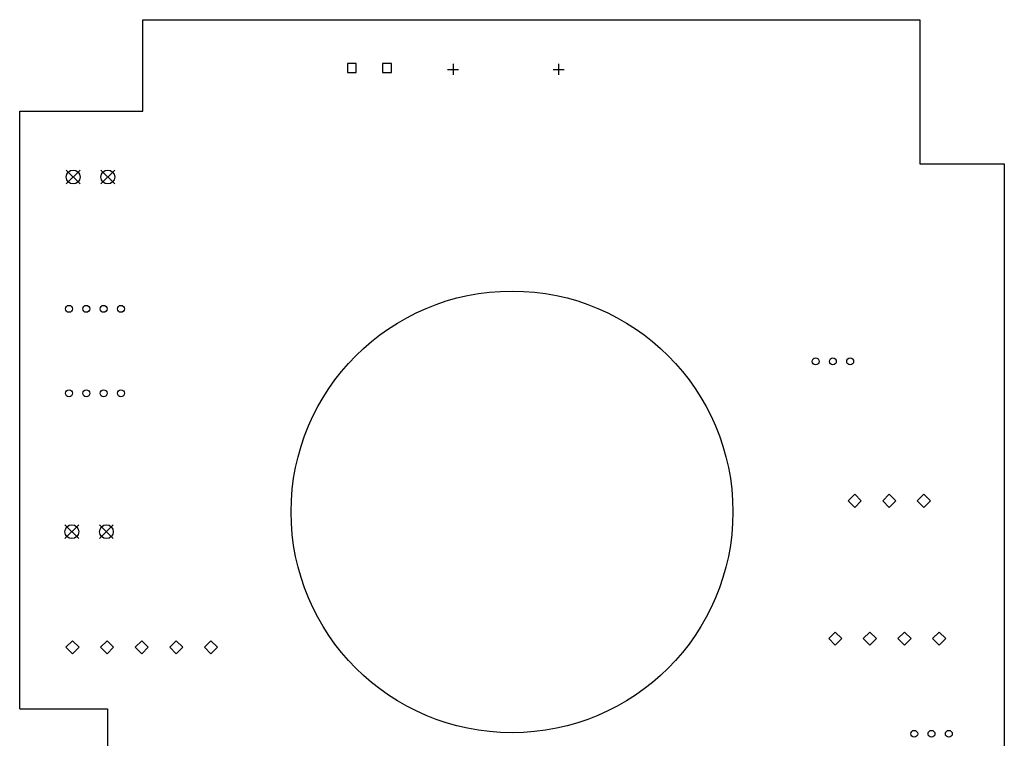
# Model space of a CAD drawing. Extents: x 135.6 to 207.8, y -129.5 to -37.1.
# Tile 4 of 4: x 136.7 to 207.8, y -89 to -37.1. Entities that reach past the tile are written whole.
import ezdxf

# ---------------------------------------------------------------- set-up
doc = ezdxf.new("R2010")
doc.units = 0
doc.layers.add('BLACK', color=7, linetype='CONTINUOUS')

msp = doc.modelspace()

# ---------------------------------------------------------------- linework, layer by layer
at = {"layer": 'BLACK', "linetype": 'CONTINUOUS'}
for p, q in [((145.578, -37.06), (201.712, -37.06)), ((145.578, -43.664), (145.578, -37.06)), ((201.712, -37.06), (201.712, -47.474)), ((160.993, -40.232), (160.357, -40.232)), ((160.357, -40.232), (160.357, -40.868)), ((160.993, -40.868), (160.993, -40.232)), ((163.533, -40.232), (162.897, -40.232)), ((162.897, -40.232), (162.897, -40.868)), ((163.533, -40.868), (163.533, -40.232)), ((167.99, -40.25), (167.99, -41.05)), ((175.61, -40.25), (175.61, -41.05)), ((160.357, -40.868), (160.993, -40.868)), ((162.897, -40.868), (163.533, -40.868)), ((167.59, -40.65), (168.39, -40.65)), ((175.21, -40.65), (176.01, -40.65)), ((136.688, -43.664), (145.578, -43.664)), ((136.688, -86.844), (136.688, -43.664)), ((201.712, -47.474), (207.808, -47.474)), ((207.808, -47.474), (207.808, -99.29)), ((140.05, -47.925), (141.05, -48.925)), ((141.05, -47.925), (140.05, -48.925)), ((142.55, -47.925), (143.55, -48.925)), ((143.55, -47.925), (142.55, -48.925)), ((197, -71.35), (196.525, -71.825)), ((196.525, -71.825), (197, -72.3)), ((197.475, -71.825), (197, -71.35)), ((197, -72.3), (197.475, -71.825)), ((199.5, -71.35), (199.025, -71.825)), ((199.025, -71.825), (199.5, -72.3)), ((199.975, -71.825), (199.5, -71.35)), ((199.5, -72.3), (199.975, -71.825)), ((202, -71.35), (201.525, -71.825)), ((201.525, -71.825), (202, -72.3)), ((202.475, -71.825), (202, -71.35)), ((202, -72.3), (202.475, -71.825)), ((139.95, -73.55), (140.95, -74.55)), ((140.95, -73.55), (139.95, -74.55)), ((142.45, -73.55), (143.45, -74.55)), ((143.45, -73.55), (142.45, -74.55)), ((195.6, -81.3), (195.125, -81.775)), ((195.125, -81.775), (195.6, -82.25)), ((196.075, -81.775), (195.6, -81.3)), ((195.6, -82.25), (196.075, -81.775)), ((198.1, -81.3), (197.625, -81.775)), ((197.625, -81.775), (198.1, -82.25)), ((198.575, -81.775), (198.1, -81.3)), ((198.1, -82.25), (198.575, -81.775)), ((200.6, -81.3), (200.125, -81.775)), ((200.125, -81.775), (200.6, -82.25)), ((201.075, -81.775), (200.6, -81.3)), ((200.6, -82.25), (201.075, -81.775)), ((203.1, -81.3), (202.625, -81.775)), ((202.625, -81.775), (203.1, -82.25)), ((203.575, -81.775), (203.1, -81.3)), ((203.1, -82.25), (203.575, -81.775)), ((140.5, -81.925), (140.025, -82.4)), ((140.025, -82.4), (140.5, -82.875)), ((140.975, -82.4), (140.5, -81.925)), ((140.5, -82.875), (140.975, -82.4)), ((143, -81.925), (142.525, -82.4)), ((142.525, -82.4), (143, -82.875)), ((143.475, -82.4), (143, -81.925)), ((143, -82.875), (143.475, -82.4)), ((145.5, -81.925), (145.025, -82.4)), ((145.025, -82.4), (145.5, -82.875)), ((145.975, -82.4), (145.5, -81.925)), ((145.5, -82.875), (145.975, -82.4)), ((148, -81.925), (147.525, -82.4)), ((147.525, -82.4), (148, -82.875)), ((148.475, -82.4), (148, -81.925)), ((148, -82.875), (148.475, -82.4)), ((150.5, -81.925), (150.025, -82.4)), ((150.025, -82.4), (150.5, -82.875)), ((150.975, -82.4), (150.5, -81.925)), ((150.5, -82.875), (150.975, -82.4)), ((136.688, -86.844), (143.038, -86.844)), ((143.038, -86.844), (143.038, -95.48))]:
    msp.add_line(p, q, dxfattribs=at)
at = {"layer": 'BLACK'}
for centre, radius in [((140.55, -48.425), 0.5), ((143.05, -48.425), 0.5), ((172.248, -72.62), 15.956), ((140.25, -57.95), 0.25), ((141.5, -57.95), 0.25), ((142.75, -57.95), 0.25), ((144, -57.95), 0.25), ((194.175, -61.75), 0.25), ((195.425, -61.75), 0.25), ((196.675, -61.75), 0.25), ((140.25, -64.05), 0.25), ((141.5, -64.05), 0.25), ((142.75, -64.05), 0.25), ((144, -64.05), 0.25), ((140.45, -74.05), 0.5), ((142.95, -74.05), 0.5), ((201.3, -88.65), 0.25), ((202.55, -88.65), 0.25), ((203.8, -88.65), 0.25)]:
    msp.add_circle(centre, radius, dxfattribs=at)

doc.saveas('drawing.dxf')
